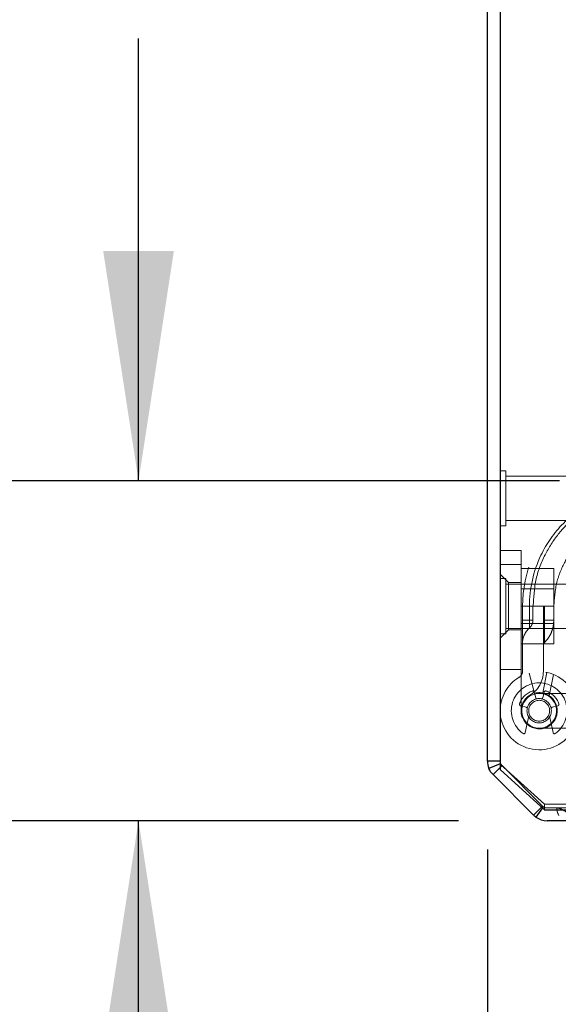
# Model space of a CAD drawing. Header units: inches. Extents: x 0.2 to 10.8, y 0.2 to 8.2.
# Tile 52 of 86: x 2.345 to 2.649, y 7.183 to 7.739. Entities that reach past the tile are written whole.
import ezdxf

# ---------------------------------------------------------------- set-up
doc = ezdxf.new("R2010")
doc.units = ezdxf.units.IN
doc.header["$MEASUREMENT"] = 0
doc.linetypes.add('HIDDEN', pattern=[0.07500000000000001, 0.05, -0.025])
doc.layers.add('DIMENSIONS', color=140, linetype='Continuous')
doc.layers.add('SLD-0', color=179, linetype='Continuous')
doc.styles.add('SLDTEXTSTYLE0', font='TXT', dxfattribs={"width": 0.7})
doc.dimstyles.new('SLDDIMSTYLE1', dxfattribs={"dimtxt": 0.0849609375, "dimasz": 0.13, "dimexe": 0, "dimexo": 0.0625, "dimgap": 0.021240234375, "dimtad": 0, "dimtih": 1, "dimtoh": 1, "dimlfac": 10, "dimrnd": 1e-09, "dimzin": 12, "dimdsep": 46, "dimtxsty": 'SLDTEXTSTYLE0', "dimsah": 1, "dimcen": 0.09, "dimadec": 0, "dimazin": 3, "dimtfac": 1, "dimtmove": 0, "dimatfit": 0, "dimfxl": 0, "dimfrac": 2, "dimtolj": 1, "dimtzin": 12, "dimarcsym": 0})
doc.dimstyles.new('SLDDIMSTYLE2', dxfattribs={"dimtxt": 0.0849609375, "dimasz": 0.13, "dimexe": 0, "dimexo": 0.0625, "dimgap": 0.021240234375, "dimtad": 0, "dimtih": 1, "dimtoh": 1, "dimlfac": 10, "dimrnd": 1e-09, "dimzin": 4, "dimdsep": 46, "dimtxsty": 'SLDTEXTSTYLE0', "dimsah": 1, "dimcen": 0.09, "dimadec": 0, "dimazin": 1, "dimtfac": 1, "dimtofl": 0, "dimtmove": 0, "dimatfit": 3, "dimfxl": 0, "dimfrac": 2, "dimtolj": 1, "dimtzin": 12, "dimarcsym": 0})

# ---------------------------------------------------------------- blocks, each defined once
blk = doc.blocks.new('_D_2')
at = {"layer": 'DIMENSIONS'}
for p, q in [((2.412190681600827, 7.478554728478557), (2.412190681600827, 7.728554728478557)), ((2.650071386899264, 7.478554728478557), (2.287190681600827, 7.478554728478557)), ((2.593097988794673, 7.286488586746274), (2.287190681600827, 7.286488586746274)), ((2.412190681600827, 7.040439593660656), (2.412190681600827, 7.286488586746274)), ((1.894629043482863, 7.040439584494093), (1.86609895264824, 7.040439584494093)), ((1.86609895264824, 7.040439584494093), (1.86609895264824, 6.905408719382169)), ((2.147098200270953, 7.040439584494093), (2.175628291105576, 7.040439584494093)), ((2.175628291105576, 7.040439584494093), (2.175628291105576, 6.905408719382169)), ((2.300290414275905, 7.040439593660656), (2.412190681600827, 7.040439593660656)), ((1.86609895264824, 6.905408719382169), (1.894629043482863, 6.905408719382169)), ((2.175628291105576, 6.905408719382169), (2.147098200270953, 6.905408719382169))]:
    blk.add_line(p, q, dxfattribs=at)
for points in [[(2.412190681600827, 7.478554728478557), (2.432190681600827, 7.608554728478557), (2.392190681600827, 7.608554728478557)], [(2.412190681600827, 7.286488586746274), (2.392190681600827, 7.156488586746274), (2.432190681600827, 7.156488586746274)]]:
    blk.add_solid(points, dxfattribs=at)
at = {"layer": 'DIMENSIONS', "char_height": 0.08333333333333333, "attachment_point": 1, "style": 'SLDTEXTSTYLE0'}
for s, insert in [('1.92', (1.894629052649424, 7.166881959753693)), ('48.8', (1.894629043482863, 7.012831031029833))]:
    blk.add_mtext(s, dxfattribs=dict(at, insert=insert))
blk = doc.blocks.new('_D_3')
at = {"layer": 'DIMENSIONS'}
for p, q in [((2.60940681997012, 7.270179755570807), (2.60940681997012, 6.915439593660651)), ((2.770937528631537, 7.182491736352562), (2.770937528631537, 6.915439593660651)), ((2.60940681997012, 7.040439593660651), (2.35940681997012, 7.040439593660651)), ((2.770937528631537, 7.040439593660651), (2.950292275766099, 7.040439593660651)), ((3.065425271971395, 7.040439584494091), (3.036895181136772, 7.040439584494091)), ((3.036895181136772, 7.040439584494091), (3.036895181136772, 6.905408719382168)), ((3.317894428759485, 7.040439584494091), (3.346424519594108, 7.040439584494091)), ((3.346424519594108, 7.040439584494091), (3.346424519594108, 6.905408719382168)), ((3.036895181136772, 6.905408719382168), (3.065425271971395, 6.905408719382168)), ((3.346424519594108, 6.905408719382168), (3.317894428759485, 6.905408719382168))]:
    blk.add_line(p, q, dxfattribs=at)
for points in [[(2.60940681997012, 7.040439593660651), (2.47940681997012, 7.06043959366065), (2.47940681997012, 7.020439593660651)], [(2.770937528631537, 7.040439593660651), (2.900937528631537, 7.020439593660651), (2.900937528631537, 7.06043959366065)]]:
    blk.add_solid(points, dxfattribs=at)
at = {"layer": 'DIMENSIONS', "char_height": 0.08333333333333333, "attachment_point": 1, "style": 'SLDTEXTSTYLE0'}
for s, insert in [('1.62', (3.065425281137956, 7.166881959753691)), ('41.0', (3.065425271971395, 7.012831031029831))]:
    blk.add_mtext(s, dxfattribs=dict(at, insert=insert))
blk = doc.blocks.new('_D_4')
at = {"layer": 'DIMENSIONS'}
for p, q in [((2.570206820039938, 8.086488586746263), (1.914440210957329, 8.086488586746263)), ((2.039440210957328, 8.086488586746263), (2.039440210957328, 7.829998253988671)), ((1.87786613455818, 7.675947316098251), (1.849336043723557, 7.675947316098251)), ((1.849336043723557, 7.675947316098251), (1.849336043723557, 7.540916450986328)), ((2.201014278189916, 7.675947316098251), (2.229544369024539, 7.675947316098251)), ((2.229544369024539, 7.675947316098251), (2.229544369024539, 7.540916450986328)), ((1.849336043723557, 7.540916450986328), (1.87786613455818, 7.540916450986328)), ((2.229544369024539, 7.540916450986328), (2.201014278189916, 7.540916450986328)), ((2.039440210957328, 7.286488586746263), (2.039440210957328, 7.521896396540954)), ((2.593097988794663, 7.286488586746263), (1.914440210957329, 7.286488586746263))]:
    blk.add_line(p, q, dxfattribs=at)
for points in [[(2.039440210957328, 8.086488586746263), (2.019440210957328, 7.956488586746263), (2.059440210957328, 7.956488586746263)], [(2.039440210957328, 7.286488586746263), (2.059440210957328, 7.416488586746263), (2.019440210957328, 7.416488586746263)]]:
    blk.add_solid(points, dxfattribs=at)
at = {"layer": 'DIMENSIONS', "char_height": 0.08333333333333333, "attachment_point": 1, "style": 'SLDTEXTSTYLE0'}
for s, insert in [('8.00', (1.913205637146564, 7.802389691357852)), ('203.2', (1.87786613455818, 7.648338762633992))]:
    blk.add_mtext(s, dxfattribs=dict(at, insert=insert))

msp = doc.modelspace()

# ---------------------------------------------------------------- linework, layer by layer
at = {"layer": 'SLD-0', "linetype": 'Continuous', "lineweight": 25}
for p, q in [((2.60940681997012, 7.320179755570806), (2.60940681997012, 8.075688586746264)), ((2.61660681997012, 8.07624573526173), (2.61660681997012, 7.315382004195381)), ((2.61660681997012, 7.320179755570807), (2.60940681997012, 7.320179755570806)), ((2.61660681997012, 7.318688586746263), (2.610228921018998, 7.316046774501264)), ((2.61660681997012, 7.316579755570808), (2.612570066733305, 7.312543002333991)), ((2.61660681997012, 7.315382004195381), (2.64160681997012, 7.292724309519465)), ((2.635461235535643, 7.289651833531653), (2.612570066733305, 7.312543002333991)), ((2.639994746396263, 7.294185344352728), (2.635461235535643, 7.289651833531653)), ((2.640519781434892, 7.293709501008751), (2.636785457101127, 7.288525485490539)), ((2.64160681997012, 7.292724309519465), (2.73360681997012, 7.292724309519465)), ((2.73070681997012, 7.286488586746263), (2.643097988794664, 7.286488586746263))]:
    msp.add_line(p, q, dxfattribs=at)
at = {"layer": 'SLD-0', "linetype": 'HIDDEN', "lineweight": 18}
for p, q in [((2.61973181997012, 7.484313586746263), (2.61660681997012, 7.484313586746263)), ((2.61973181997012, 7.453063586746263), (2.61973181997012, 7.484313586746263)), ((2.679106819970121, 7.481188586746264), (2.61973181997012, 7.481188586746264)), ((2.61660681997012, 7.453063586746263), (2.61973181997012, 7.453063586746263)), ((2.61973181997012, 7.456188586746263), (2.679106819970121, 7.456188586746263)), ((2.61660681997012, 7.43918464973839), (2.628417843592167, 7.43918464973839)), ((2.628417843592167, 7.43918464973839), (2.628417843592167, 7.431310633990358)), ((2.61660681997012, 7.431310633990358), (2.628417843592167, 7.431310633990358)), ((2.628417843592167, 7.431310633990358), (2.61660681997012, 7.431310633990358)), ((2.61660681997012, 7.431310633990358), (2.628417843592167, 7.431310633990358)), ((2.628417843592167, 7.431310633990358), (2.61660681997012, 7.431310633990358)), ((2.628417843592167, 7.431310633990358), (2.628417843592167, 7.348633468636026)), ((2.621331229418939, 7.421074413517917), (2.61660681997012, 7.425798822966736)), ((2.628417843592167, 7.428988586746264), (2.646917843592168, 7.428988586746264)), ((2.646917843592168, 7.407688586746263), (2.646917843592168, 7.428988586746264)), ((2.61973181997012, 7.423313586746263), (2.61660681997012, 7.423313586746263)), ((2.61973181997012, 7.392063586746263), (2.61973181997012, 7.423313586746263)), ((2.679106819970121, 7.420188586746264), (2.61973181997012, 7.420188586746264)), ((2.621331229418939, 7.421074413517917), (2.621331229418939, 7.39430275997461)), ((2.628417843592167, 7.421074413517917), (2.621331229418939, 7.421074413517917)), ((2.646917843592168, 7.417483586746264), (2.628417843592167, 7.417483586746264)), ((2.628417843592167, 7.407688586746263), (2.646917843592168, 7.407688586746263)), ((2.629205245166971, 7.370904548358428), (2.629205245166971, 7.407688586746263)), ((2.629205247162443, 7.40768858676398), (2.629205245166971, 7.399814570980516)), ((2.629205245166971, 7.399814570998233), (2.629205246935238, 7.40768858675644)), ((2.633149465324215, 7.407688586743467), (2.633149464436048, 7.399814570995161)), ((2.633149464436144, 7.39981457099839), (2.633149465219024, 7.407688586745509)), ((2.633149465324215, 7.407688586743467), (2.633149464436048, 7.399814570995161)), ((2.633149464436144, 7.39981457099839), (2.633149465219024, 7.407688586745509)), ((2.633149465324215, 7.407688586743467), (2.633149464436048, 7.399814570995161)), ((2.633149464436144, 7.39981457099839), (2.633149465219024, 7.407688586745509)), ((2.633149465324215, 7.407688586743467), (2.633149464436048, 7.399814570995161)), ((2.633149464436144, 7.39981457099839), (2.633149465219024, 7.407688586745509)), ((2.635110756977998, 7.399814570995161), (2.635110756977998, 7.407688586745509)), ((2.641016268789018, 7.407688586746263), (2.641016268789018, 7.370904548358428)), ((2.641016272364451, 7.407688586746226), (2.641016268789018, 7.399814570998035)), ((2.641605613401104, 7.40768858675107), (2.641605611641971, 7.399814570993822)), ((2.641605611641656, 7.399814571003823), (2.64160561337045, 7.407688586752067)), ((2.641605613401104, 7.407688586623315), (2.641605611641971, 7.399814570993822)), ((2.641605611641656, 7.399814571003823), (2.64160561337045, 7.407688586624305)), ((2.641605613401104, 7.40768858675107), (2.641605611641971, 7.399814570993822)), ((2.641605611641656, 7.399814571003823), (2.64160561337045, 7.407688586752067)), ((2.641605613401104, 7.407688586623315), (2.641605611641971, 7.399814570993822)), ((2.641605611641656, 7.399814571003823), (2.64160561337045, 7.407688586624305)), ((2.64691650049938, 7.399814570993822), (2.64691650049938, 7.407688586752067)), ((2.646917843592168, 7.386388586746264), (2.646917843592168, 7.407688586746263)), ((2.628417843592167, 7.397893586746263), (2.646917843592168, 7.397893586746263)), ((2.629205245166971, 7.399814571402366), (2.633149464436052, 7.399814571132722)), ((2.629205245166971, 7.399814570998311), (2.633149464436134, 7.399814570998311)), ((2.629205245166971, 7.399814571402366), (2.633149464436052, 7.399814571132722)), ((2.629205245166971, 7.399814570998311), (2.633149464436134, 7.399814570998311)), ((2.629205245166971, 7.399814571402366), (2.633149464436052, 7.399814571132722)), ((2.629205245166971, 7.399814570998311), (2.633149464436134, 7.399814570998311)), ((2.629205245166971, 7.399814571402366), (2.633149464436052, 7.399814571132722)), ((2.629205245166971, 7.399814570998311), (2.633149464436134, 7.399814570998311)), ((2.641016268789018, 7.399814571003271), (2.64160561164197, 7.399814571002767)), ((2.641016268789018, 7.399814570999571), (2.641605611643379, 7.399814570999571)), ((2.641016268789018, 7.399814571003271), (2.64160561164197, 7.399814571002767)), ((2.641016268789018, 7.399814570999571), (2.641605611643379, 7.399814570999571)), ((2.641016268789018, 7.399814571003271), (2.64160561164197, 7.399814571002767)), ((2.641016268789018, 7.399814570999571), (2.641605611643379, 7.399814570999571)), ((2.641016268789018, 7.399814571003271), (2.64160561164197, 7.399814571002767)), ((2.641016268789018, 7.399814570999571), (2.641605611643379, 7.399814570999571)), ((2.61660681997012, 7.389578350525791), (2.621331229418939, 7.39430275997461)), ((2.61660681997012, 7.392063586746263), (2.61973181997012, 7.392063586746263)), ((2.61973181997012, 7.395188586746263), (2.679106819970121, 7.395188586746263)), ((2.621331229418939, 7.39430275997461), (2.628417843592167, 7.39430275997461)), ((2.628417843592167, 7.386388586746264), (2.646917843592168, 7.386388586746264)), ((2.628417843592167, 7.371897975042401), (2.61660681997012, 7.371897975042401)), ((2.632947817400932, 7.369929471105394), (2.636004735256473, 7.358520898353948)), ((2.642984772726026, 7.370251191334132), (2.640664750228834, 7.358670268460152)), ((2.64677547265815, 7.369130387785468), (2.644370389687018, 7.357124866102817)), ((2.644370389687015, 7.357124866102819), (2.646775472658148, 7.369130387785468)), ((2.64677547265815, 7.369130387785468), (2.644370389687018, 7.357124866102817)), ((2.644370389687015, 7.357124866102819), (2.646775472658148, 7.369130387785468)), ((2.636004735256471, 7.358520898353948), (2.636677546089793, 7.356009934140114)), ((2.658339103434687, 7.358475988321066), (2.638654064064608, 7.358475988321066)), ((2.640630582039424, 7.356009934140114), (2.641499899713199, 7.359254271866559)), ((2.631277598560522, 7.350609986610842), (2.628033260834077, 7.351479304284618)), ((2.64927486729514, 7.351479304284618), (2.646030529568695, 7.350609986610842)), ((2.630785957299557, 7.336246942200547), (2.632682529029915, 7.344787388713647)), ((2.644625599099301, 7.344787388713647), (2.646522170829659, 7.336246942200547)), ((2.638654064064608, 7.338790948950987), (2.658339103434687, 7.338790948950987)), ((2.61688085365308, 7.318802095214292), (2.61660681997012, 7.318688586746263)), ((2.64160681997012, 7.295767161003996), (2.61660681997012, 7.318424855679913)), ((2.617661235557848, 7.317634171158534), (2.61660681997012, 7.316579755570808)), ((2.640551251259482, 7.294741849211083), (2.617660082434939, 7.317633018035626)), ((2.640552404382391, 7.294743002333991), (2.617661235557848, 7.317634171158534)), ((2.640552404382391, 7.294743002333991), (2.639994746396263, 7.294185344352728)), ((2.640993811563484, 7.294367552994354), (2.640519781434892, 7.293709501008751)), ((2.64160681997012, 7.292724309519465), (2.64160681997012, 7.295767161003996)), ((2.64160681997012, 7.295767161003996), (2.73360681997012, 7.295767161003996)), ((2.643097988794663, 7.293688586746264), (2.64309405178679, 7.293688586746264)), ((2.73070681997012, 7.293688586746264), (2.643097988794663, 7.293688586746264))]:
    msp.add_line(p, q, dxfattribs=at)
for radius in [0.009842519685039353, 0.006889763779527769, 0.005905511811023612]:
    msp.add_circle((2.638654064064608, 7.348633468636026), radius, dxfattribs=at)
for centre, radius, start, end in [((2.700071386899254, 7.407688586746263), 0.07086614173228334, 0, 180), ((2.700071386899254, 7.407688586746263), 0.05905511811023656, 0, 180), ((2.641016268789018, 7.386610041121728), 0.01181102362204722, 131.7633977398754, 180), ((2.642984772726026, 7.38575721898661), 0.001968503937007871, 134.4762724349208, 180), ((2.638654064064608, 7.348633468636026), 0.02204724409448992, 180, 104.999999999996), ((2.625268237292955, 7.370904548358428), 0.003937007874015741, 301.0075830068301, 0), ((2.625268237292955, 7.370904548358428), 0.01574803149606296, 301.0075830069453, 0), ((2.638654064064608, 7.348633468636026), 0.02204724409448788, 121.0075830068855, 180), ((2.638654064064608, 7.348633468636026), 0.01574803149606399, 305.2609148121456, 234.7390851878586), ((2.638654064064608, 7.348633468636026), 0.01181102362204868, 109.0960437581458, 160.9039562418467), ((2.638654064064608, 7.348633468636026), 0.01023622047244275, 180, 104.9999999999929), ((2.638654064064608, 7.348633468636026), 0.01023622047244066, 121.0075830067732, 180), ((2.635047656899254, 7.359050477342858), 0.0007874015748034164, 14.9999999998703, 109.0960437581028), ((2.642260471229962, 7.359050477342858), 0.000787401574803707, 70.90395624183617, 165.0000000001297), ((2.638654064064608, 7.348633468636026), 0.01181102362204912, 19.09604375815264, 70.90395624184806), ((2.628237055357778, 7.352239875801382), 0.0007874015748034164, 160.9039562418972, 255.0000000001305), ((2.637438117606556, 7.356213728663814), 0.00078740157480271, 194.999999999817, 279.1131578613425), ((2.639870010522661, 7.356213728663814), 0.0007874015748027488, 260.8868421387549, 345.0000000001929), ((2.649071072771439, 7.352239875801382), 0.0007874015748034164, 284.9999999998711, 19.09604375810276), ((2.631073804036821, 7.34984941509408), 0.0007874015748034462, 350.8868421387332, 75.00000000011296), ((2.646234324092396, 7.34984941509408), 0.0007874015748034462, 104.999999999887, 189.1131578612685), ((2.631913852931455, 7.344958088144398), 0.0007874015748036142, 347.4795372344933, 28.60326370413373), ((2.645394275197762, 7.344958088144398), 0.0007874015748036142, 151.3967362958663, 192.5204627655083), ((2.630017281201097, 7.336417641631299), 0.000787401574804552, 234.7390851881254, 347.4795372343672), ((2.64729084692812, 7.336417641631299), 0.0007874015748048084, 192.5204627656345, 305.2609148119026), ((2.620202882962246, 7.320175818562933), 0.003596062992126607, 180, 225.0000000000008), ((2.64309405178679, 7.29728464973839), 0.003596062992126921, 224.9999999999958, 246.7546438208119), ((2.643097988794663, 7.297288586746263), 0.003600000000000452, 234.2327714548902, 270.0000000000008)]:
    msp.add_arc(centre, radius, start, end, dxfattribs=at)
at = {"layer": 'SLD-0', "linetype": 'Continuous', "lineweight": 25}
msp.add_arc((2.643097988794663, 7.297288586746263), 0.0107999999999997, 234.2327714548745, 270.0000000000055, dxfattribs=at)
at = {"layer": 'SLD-0', "linetype": 'HIDDEN', "lineweight": 18}
for points, knots in [([(2.76699423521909, 7.407688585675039), (2.767005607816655, 7.417613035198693), (2.76307117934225, 7.434907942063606), (2.747858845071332, 7.456655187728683), (2.726663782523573, 7.471040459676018), (2.700071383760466, 7.476394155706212), (2.673478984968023, 7.471040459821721), (2.652283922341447, 7.456655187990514), (2.637071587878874, 7.434907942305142), (2.6331371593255, 7.417613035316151), (2.633148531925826, 7.40768858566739)], [4.712414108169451, 4.712414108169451, 4.712414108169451, 4.712414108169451, 5.15721612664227, 5.4883921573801, 5.8858033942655, 6.2832146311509, 6.68062586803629, 7.07803710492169, 7.40921313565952, 7.854015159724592, 7.854015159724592, 7.854015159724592, 7.854015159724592]), ([(2.766994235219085, 7.407688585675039), (2.767005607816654, 7.417613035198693), (2.763071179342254, 7.434907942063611), (2.747858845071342, 7.456655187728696), (2.726663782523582, 7.471040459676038), (2.70007138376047, 7.476394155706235), (2.673478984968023, 7.471040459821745), (2.652283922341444, 7.456655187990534), (2.637071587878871, 7.434907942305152), (2.6331371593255, 7.417613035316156), (2.63314853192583, 7.40768858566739)], [4.712414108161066, 4.712414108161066, 4.712414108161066, 4.712414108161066, 5.15721612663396, 5.48839215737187, 5.88580339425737, 6.28321463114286, 6.68062586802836, 7.07803710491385, 7.40921313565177, 7.854015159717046, 7.854015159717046, 7.854015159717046, 7.854015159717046]), ([(2.76699423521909, 7.407688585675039), (2.767005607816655, 7.417613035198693), (2.76307117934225, 7.434907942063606), (2.747858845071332, 7.456655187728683), (2.726663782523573, 7.471040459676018), (2.700071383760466, 7.476394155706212), (2.673478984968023, 7.471040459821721), (2.652283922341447, 7.456655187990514), (2.637071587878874, 7.434907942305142), (2.6331371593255, 7.417613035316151), (2.633148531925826, 7.40768858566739)], [4.712414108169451, 4.712414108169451, 4.712414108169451, 4.712414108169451, 5.15721612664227, 5.4883921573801, 5.8858033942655, 6.2832146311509, 6.68062586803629, 7.07803710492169, 7.40921313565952, 7.854015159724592, 7.854015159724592, 7.854015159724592, 7.854015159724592]), ([(2.766994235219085, 7.407688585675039), (2.767005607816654, 7.417613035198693), (2.763071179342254, 7.434907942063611), (2.747858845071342, 7.456655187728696), (2.726663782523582, 7.471040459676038), (2.70007138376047, 7.476394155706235), (2.673478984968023, 7.471040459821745), (2.652283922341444, 7.456655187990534), (2.637071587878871, 7.434907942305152), (2.6331371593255, 7.417613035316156), (2.63314853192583, 7.40768858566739)], [4.712414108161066, 4.712414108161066, 4.712414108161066, 4.712414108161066, 5.15721612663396, 5.48839215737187, 5.88580339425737, 6.28321463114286, 6.68062586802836, 7.07803710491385, 7.40921313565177, 7.854015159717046, 7.854015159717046, 7.854015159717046, 7.854015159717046]), ([(2.63314853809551, 7.40768858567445), (2.633137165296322, 7.417613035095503), (2.637071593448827, 7.434907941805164), (2.652283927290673, 7.456655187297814), (2.673478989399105, 7.471040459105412), (2.700071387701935, 7.476394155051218), (2.726663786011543, 7.471040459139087), (2.747858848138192, 7.456655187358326), (2.76307118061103, 7.434907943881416), (2.767005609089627, 7.417613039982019), (2.766994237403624, 7.407688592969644)], [4.712364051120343, 4.712364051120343, 4.712364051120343, 4.712364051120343, 5.15716607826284, 5.488342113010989, 5.885753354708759, 6.28316459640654, 6.68057583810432, 7.077987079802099, 7.40916311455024, 7.853965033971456, 7.853965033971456, 7.853965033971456, 7.853965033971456]), ([(2.633148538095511, 7.40768858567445), (2.633137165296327, 7.417613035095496), (2.637071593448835, 7.434907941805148), (2.652283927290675, 7.456655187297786), (2.673478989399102, 7.471040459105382), (2.700071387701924, 7.476394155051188), (2.726663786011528, 7.471040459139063), (2.747858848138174, 7.456655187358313), (2.763071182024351, 7.434907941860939), (2.767005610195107, 7.417613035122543), (2.766994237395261, 7.407688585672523)], [4.71236405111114, 4.71236405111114, 4.71236405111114, 4.71236405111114, 5.157166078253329, 5.4883421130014, 5.88575335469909, 6.28316459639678, 6.680575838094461, 7.07798707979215, 7.409163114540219, 7.853965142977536, 7.853965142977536, 7.853965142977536, 7.853965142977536]), ([(2.63314853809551, 7.40768858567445), (2.633137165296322, 7.417613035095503), (2.637071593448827, 7.434907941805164), (2.652283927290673, 7.456655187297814), (2.673478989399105, 7.471040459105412), (2.700071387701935, 7.476394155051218), (2.726663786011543, 7.471040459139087), (2.747858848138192, 7.456655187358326), (2.76307118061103, 7.434907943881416), (2.767005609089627, 7.417613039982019), (2.766994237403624, 7.407688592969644)], [4.712364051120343, 4.712364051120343, 4.712364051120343, 4.712364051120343, 5.15716607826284, 5.488342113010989, 5.885753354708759, 6.28316459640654, 6.68057583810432, 7.077987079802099, 7.40916311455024, 7.853965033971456, 7.853965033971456, 7.853965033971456, 7.853965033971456]), ([(2.633148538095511, 7.40768858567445), (2.633137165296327, 7.417613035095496), (2.637071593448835, 7.434907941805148), (2.652283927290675, 7.456655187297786), (2.673478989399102, 7.471040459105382), (2.700071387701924, 7.476394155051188), (2.726663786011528, 7.471040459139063), (2.747858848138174, 7.456655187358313), (2.763071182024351, 7.434907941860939), (2.767005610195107, 7.417613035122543), (2.766994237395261, 7.407688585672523)], [4.71236405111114, 4.71236405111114, 4.71236405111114, 4.71236405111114, 5.157166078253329, 5.4883421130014, 5.88575335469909, 6.28316459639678, 6.680575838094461, 7.07798707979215, 7.409163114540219, 7.853965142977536, 7.853965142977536, 7.853965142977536, 7.853965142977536]), ([(2.635257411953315, 7.407672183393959), (2.635561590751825, 7.412906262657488), (2.636163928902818, 7.423270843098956), (2.641718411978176, 7.437372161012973), (2.649337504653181, 7.448974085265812), (2.658090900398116, 7.457702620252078), (2.666952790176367, 7.463864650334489), (2.675260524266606, 7.467926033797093), (2.682807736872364, 7.470451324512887), (2.690325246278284, 7.472062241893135), (2.698779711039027, 7.472858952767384), (2.708869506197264, 7.472353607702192), (2.7203605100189, 7.469825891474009), (2.732681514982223, 7.464463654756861), (2.744908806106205, 7.455586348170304), (2.75369551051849, 7.445109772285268), (2.759312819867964, 7.434879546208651), (2.762587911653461, 7.426094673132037), (2.764689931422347, 7.416919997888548), (2.764864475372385, 7.410672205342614), (2.764947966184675, 7.407683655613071)], [0, 0, 0, 0, 0.07677256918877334, 0.1520258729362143, 0.2197932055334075, 0.2800518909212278, 0.3328038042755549, 0.3780288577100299, 0.4157324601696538, 0.4497021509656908, 0.4910227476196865, 0.5404034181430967, 0.5978448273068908, 0.6633181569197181, 0.7368401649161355, 0.818384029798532, 0.862263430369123, 0.9081569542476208, 0.9560680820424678, 1, 1, 1, 1]), ([(2.646916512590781, 7.407688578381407), (2.647259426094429, 7.412273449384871), (2.647914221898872, 7.42102829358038), (2.652716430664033, 7.43273788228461), (2.65906608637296, 7.442077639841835), (2.666284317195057, 7.44907623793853), (2.673557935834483, 7.453993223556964), (2.680354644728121, 7.457213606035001), (2.686516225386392, 7.459197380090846), (2.692644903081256, 7.460441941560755), (2.699528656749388, 7.461020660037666), (2.707732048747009, 7.460533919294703), (2.717061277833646, 7.458400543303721), (2.727051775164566, 7.453969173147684), (2.736951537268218, 7.44668713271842), (2.745703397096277, 7.43619279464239), (2.750736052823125, 7.42501728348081), (2.753004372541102, 7.414864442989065), (2.753145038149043, 7.409449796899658), (2.753216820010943, 7.40668669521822)], [0, 0, 0, 0, 0.08179200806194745, 0.1561824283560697, 0.2231699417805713, 0.2827325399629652, 0.3348719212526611, 0.3795686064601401, 0.416827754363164, 0.4504063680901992, 0.4912536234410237, 0.5400648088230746, 0.596840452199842, 0.6615526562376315, 0.7342174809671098, 0.8148089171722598, 0.903310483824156, 0.9506592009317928, 1, 1, 1, 1]), ([(2.633149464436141, 7.399814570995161), (2.633149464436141, 7.399239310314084), (2.633149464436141, 7.3986642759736), (2.633149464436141, 7.397601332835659), (2.633149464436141, 7.397113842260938), (2.633149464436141, 7.396300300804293), (2.633149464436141, 7.395974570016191), (2.633149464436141, 7.395534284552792), (2.633149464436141, 7.39541990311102), (2.633149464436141, 7.395419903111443), (2.633149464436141, 7.395534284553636), (2.633149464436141, 7.395974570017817), (2.633149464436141, 7.396300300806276), (2.633149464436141, 7.397113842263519), (2.633149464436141, 7.397601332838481), (2.633149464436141, 7.398664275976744), (2.633149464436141, 7.399239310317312), (2.633149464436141, 7.39981457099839)], [0, 0, 0, 0, 0.125, 0.125, 0.25, 0.25, 0.375, 0.375, 0.5, 0.5, 0.625, 0.625, 0.75, 0.75, 0.875, 0.875, 1, 1, 1, 1]), ([(2.633149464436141, 7.399814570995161), (2.633149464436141, 7.399239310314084), (2.633149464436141, 7.3986642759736), (2.633149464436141, 7.397601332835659), (2.633149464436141, 7.397113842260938), (2.633149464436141, 7.396300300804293), (2.633149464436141, 7.395974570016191), (2.633149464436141, 7.395534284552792), (2.633149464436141, 7.39541990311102), (2.633149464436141, 7.395419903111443), (2.633149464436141, 7.395534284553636), (2.633149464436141, 7.395974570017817), (2.633149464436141, 7.396300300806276), (2.633149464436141, 7.397113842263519), (2.633149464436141, 7.397601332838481), (2.633149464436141, 7.398664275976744), (2.633149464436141, 7.399239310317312), (2.633149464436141, 7.39981457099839)], [0, 0, 0, 0, 0.125, 0.125, 0.25, 0.25, 0.375, 0.375, 0.5, 0.5, 0.625, 0.625, 0.75, 0.75, 0.875, 0.875, 1, 1, 1, 1]), ([(2.633149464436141, 7.399814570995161), (2.633149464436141, 7.399239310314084), (2.633149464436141, 7.3986642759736), (2.633149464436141, 7.397601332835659), (2.633149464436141, 7.397113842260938), (2.633149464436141, 7.396300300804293), (2.633149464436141, 7.395974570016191), (2.633149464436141, 7.395534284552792), (2.633149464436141, 7.39541990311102), (2.633149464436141, 7.395419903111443), (2.633149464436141, 7.395534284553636), (2.633149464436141, 7.395974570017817), (2.633149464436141, 7.396300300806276), (2.633149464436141, 7.397113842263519), (2.633149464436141, 7.397601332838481), (2.633149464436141, 7.398664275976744), (2.633149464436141, 7.399239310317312), (2.633149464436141, 7.39981457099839)], [0, 0, 0, 0, 0.125, 0.125, 0.25, 0.25, 0.375, 0.375, 0.5, 0.5, 0.625, 0.625, 0.75, 0.75, 0.875, 0.875, 1, 1, 1, 1]), ([(2.633149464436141, 7.399814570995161), (2.633149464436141, 7.399239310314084), (2.633149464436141, 7.3986642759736), (2.633149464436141, 7.397601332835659), (2.633149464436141, 7.397113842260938), (2.633149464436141, 7.396300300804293), (2.633149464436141, 7.395974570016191), (2.633149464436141, 7.395534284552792), (2.633149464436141, 7.39541990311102), (2.633149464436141, 7.395419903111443), (2.633149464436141, 7.395534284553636), (2.633149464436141, 7.395974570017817), (2.633149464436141, 7.396300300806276), (2.633149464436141, 7.397113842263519), (2.633149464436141, 7.397601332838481), (2.633149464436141, 7.398664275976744), (2.633149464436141, 7.399239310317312), (2.633149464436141, 7.39981457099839)], [0, 0, 0, 0, 0.125, 0.125, 0.25, 0.25, 0.375, 0.375, 0.5, 0.5, 0.625, 0.625, 0.75, 0.75, 0.875, 0.875, 1, 1, 1, 1]), ([(2.633149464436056, 7.395419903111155), (2.633439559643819, 7.395714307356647), (2.634020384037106, 7.396303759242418), (2.634624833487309, 7.397395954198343), (2.635032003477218, 7.398575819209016), (2.635084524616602, 7.399401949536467), (2.635110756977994, 7.399814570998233)], [0, 0, 0, 0, 0.2496727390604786, 0.4998911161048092, 0.7502141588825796, 1, 1, 1, 1]), ([(2.641605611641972, 7.399814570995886), (2.641605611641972, 7.396488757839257), (2.641605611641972, 7.39157163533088), (2.641605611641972, 7.387820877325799), (2.641605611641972, 7.386832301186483), (2.641605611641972, 7.387820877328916), (2.641605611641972, 7.391571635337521), (2.641605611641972, 7.396488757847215), (2.641605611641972, 7.399814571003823)], [6.283185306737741, 6.283185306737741, 6.283185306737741, 6.283185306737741, 7.068583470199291, 7.46128255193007, 7.85398163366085, 8.24668071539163, 8.6393797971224, 9.42477796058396, 9.42477796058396, 9.42477796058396, 9.42477796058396]), ([(2.641605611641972, 7.399814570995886), (2.641605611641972, 7.396488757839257), (2.641605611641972, 7.39157163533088), (2.641605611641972, 7.387820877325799), (2.641605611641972, 7.386832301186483), (2.641605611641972, 7.387820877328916), (2.641605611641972, 7.391571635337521), (2.641605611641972, 7.396488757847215), (2.641605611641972, 7.399814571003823)], [6.283185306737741, 6.283185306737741, 6.283185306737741, 6.283185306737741, 7.068583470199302, 7.461282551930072, 7.853981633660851, 8.24668071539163, 8.63937979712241, 9.42477796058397, 9.42477796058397, 9.42477796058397, 9.42477796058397]), ([(2.641605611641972, 7.399814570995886), (2.641605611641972, 7.396488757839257), (2.641605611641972, 7.39157163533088), (2.641605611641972, 7.387820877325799), (2.641605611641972, 7.386832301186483), (2.641605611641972, 7.387820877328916), (2.641605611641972, 7.391571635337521), (2.641605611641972, 7.396488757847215), (2.641605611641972, 7.399814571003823)], [6.283185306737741, 6.283185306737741, 6.283185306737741, 6.283185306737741, 7.068583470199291, 7.46128255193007, 7.85398163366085, 8.24668071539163, 8.6393797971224, 9.42477796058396, 9.42477796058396, 9.42477796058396, 9.42477796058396]), ([(2.641605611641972, 7.399814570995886), (2.641605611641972, 7.396488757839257), (2.641605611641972, 7.39157163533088), (2.641605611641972, 7.387820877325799), (2.641605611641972, 7.386832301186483), (2.641605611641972, 7.387820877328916), (2.641605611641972, 7.391571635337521), (2.641605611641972, 7.396488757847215), (2.641605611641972, 7.399814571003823)], [6.283185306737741, 6.283185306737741, 6.283185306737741, 6.283185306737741, 7.068583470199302, 7.461282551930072, 7.853981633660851, 8.24668071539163, 8.63937979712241, 9.42477796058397, 9.42477796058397, 9.42477796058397, 9.42477796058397]), ([(2.641605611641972, 7.387161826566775), (2.642396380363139, 7.388033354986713), (2.643977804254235, 7.389776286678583), (2.64563194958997, 7.392913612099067), (2.64671772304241, 7.39629061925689), (2.646850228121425, 7.398639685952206), (2.646916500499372, 7.399814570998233)], [0, 0, 0, 0, 0.2500635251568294, 0.5000911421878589, 0.7499707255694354, 1, 1, 1, 1]), ([(2.641605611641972, 7.399814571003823), (2.642397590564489, 7.399814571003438), (2.643981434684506, 7.399814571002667), (2.645617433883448, 7.39981457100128), (2.646578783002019, 7.399814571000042), (2.646701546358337, 7.399814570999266), (2.646742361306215, 7.399814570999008)], [0, 0, 0, 0, 0.285974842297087, 0.5719086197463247, 0.8576731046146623, 0.9999999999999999, 0.9999999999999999, 0.9999999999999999, 0.9999999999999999]), ([(2.641605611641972, 7.399814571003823), (2.642397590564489, 7.399814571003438), (2.643981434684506, 7.399814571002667), (2.645617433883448, 7.39981457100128), (2.646578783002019, 7.399814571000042), (2.646701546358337, 7.399814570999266), (2.646742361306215, 7.399814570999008)], [0, 0, 0, 0, 0.2859748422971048, 0.5719086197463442, 0.8576731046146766, 1, 1, 1, 1]), ([(2.646742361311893, 7.399814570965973), (2.646701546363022, 7.399814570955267), (2.646578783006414, 7.399814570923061), (2.645617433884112, 7.399814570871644), (2.643981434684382, 7.399814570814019), (2.642397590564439, 7.399814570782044), (2.641605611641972, 7.399814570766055)], [0, 0, 0, 0, 0.1423268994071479, 0.4280913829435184, 0.7140251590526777, 1, 1, 1, 1]), ([(2.641605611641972, 7.399814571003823), (2.642397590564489, 7.399814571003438), (2.643981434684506, 7.399814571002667), (2.645617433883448, 7.39981457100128), (2.646578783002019, 7.399814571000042), (2.646701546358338, 7.399814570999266), (2.646742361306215, 7.399814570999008)], [0, 0, 0, 0, 0.285974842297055, 0.5719086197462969, 0.857673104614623, 1, 1, 1, 1]), ([(2.646742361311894, 7.399814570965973), (2.646701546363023, 7.399814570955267), (2.646578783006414, 7.399814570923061), (2.645617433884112, 7.399814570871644), (2.643981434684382, 7.399814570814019), (2.642397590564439, 7.399814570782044), (2.641605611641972, 7.399814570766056)], [0, 0, 0, 0, 0.1423268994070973, 0.4280913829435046, 0.7140251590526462, 1, 1, 1, 1]), ([(2.641605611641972, 7.399814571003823), (2.642397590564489, 7.399814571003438), (2.643981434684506, 7.399814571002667), (2.645617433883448, 7.39981457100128), (2.646578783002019, 7.399814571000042), (2.646701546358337, 7.399814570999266), (2.646742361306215, 7.399814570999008)], [0, 0, 0, 0, 0.2859748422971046, 0.5719086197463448, 0.8576731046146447, 1, 1, 1, 1]), ([(2.646742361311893, 7.399814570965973), (2.646701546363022, 7.399814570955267), (2.646578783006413, 7.399814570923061), (2.645617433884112, 7.399814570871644), (2.643981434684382, 7.399814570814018), (2.642397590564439, 7.399814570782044), (2.641605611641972, 7.399814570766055)], [0, 0, 0, 0, 0.1423268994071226, 0.4280913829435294, 0.7140251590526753, 1, 1, 1, 1]), ([(2.646916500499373, 7.399814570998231), (2.646915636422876, 7.3997215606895), (2.646913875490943, 7.399532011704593), (2.646896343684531, 7.399448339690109), (2.646868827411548, 7.399525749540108), (2.646842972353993, 7.399715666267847), (2.646829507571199, 7.399814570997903)], [0, 0, 0, 0, 0.2296058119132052, 0.467921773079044, 0.7229045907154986, 1, 1, 1, 1]), ([(2.704470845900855, 7.284039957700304), (2.704591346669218, 7.284327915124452), (2.704810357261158, 7.284851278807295), (2.705069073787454, 7.285585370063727), (2.705236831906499, 7.286179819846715), (2.705319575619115, 7.286682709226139), (2.705353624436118, 7.287127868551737), (2.705309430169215, 7.287565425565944), (2.705172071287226, 7.28797724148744), (2.704943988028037, 7.288342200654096), (2.704572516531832, 7.288656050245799), (2.704048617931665, 7.288947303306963), (2.703325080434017, 7.289060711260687), (2.702566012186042, 7.288725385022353), (2.701787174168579, 7.288066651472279), (2.70096049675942, 7.287177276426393), (2.700026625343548, 7.286189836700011), (2.699189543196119, 7.285312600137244), (2.698323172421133, 7.284523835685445), (2.697340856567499, 7.283770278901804), (2.696108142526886, 7.282980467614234), (2.694660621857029, 7.282249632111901), (2.693275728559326, 7.281688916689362), (2.692149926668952, 7.28134848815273), (2.691434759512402, 7.281257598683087), (2.691006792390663, 7.281406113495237), (2.690769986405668, 7.281616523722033), (2.690616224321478, 7.281898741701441), (2.690547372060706, 7.282236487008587), (2.690521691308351, 7.282637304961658), (2.690535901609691, 7.28312528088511), (2.690640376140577, 7.283795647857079), (2.690823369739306, 7.284757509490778), (2.691053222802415, 7.285813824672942), (2.691256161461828, 7.286810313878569), (2.691369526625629, 7.287577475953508), (2.691416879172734, 7.28821418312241), (2.691409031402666, 7.288730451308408), (2.691299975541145, 7.289156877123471), (2.691096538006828, 7.289519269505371), (2.690821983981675, 7.289732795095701), (2.690393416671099, 7.289884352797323), (2.689675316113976, 7.28989753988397), (2.688721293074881, 7.289588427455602), (2.687707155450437, 7.288926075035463), (2.686778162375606, 7.288092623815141), (2.685870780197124, 7.287099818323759), (2.684993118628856, 7.285968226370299), (2.684146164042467, 7.284697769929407), (2.68344378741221, 7.283518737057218), (2.682949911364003, 7.282520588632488), (2.682622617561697, 7.281992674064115), (2.682405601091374, 7.281737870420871), (2.682181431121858, 7.281585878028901), (2.681893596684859, 7.281433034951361), (2.681471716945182, 7.281309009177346), (2.680786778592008, 7.281303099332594), (2.679928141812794, 7.281630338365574), (2.679025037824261, 7.282312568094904), (2.678181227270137, 7.283235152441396), (2.677372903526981, 7.284414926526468), (2.676704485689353, 7.285707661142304), (2.67617390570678, 7.286878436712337), (2.675768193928, 7.287719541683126), (2.675455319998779, 7.288309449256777), (2.675141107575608, 7.288819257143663), (2.674758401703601, 7.289308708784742), (2.674273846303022, 7.28982809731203), (2.673732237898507, 7.290294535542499), (2.673154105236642, 7.290685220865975), (2.672558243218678, 7.290994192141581), (2.671956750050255, 7.291209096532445), (2.67133285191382, 7.291300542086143), (2.67082575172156, 7.29126327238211), (2.670468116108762, 7.291070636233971), (2.670288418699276, 7.290833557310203), (2.670159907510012, 7.290528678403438), (2.670080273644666, 7.29018199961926), (2.670039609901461, 7.28986380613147), (2.670075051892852, 7.28947023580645), (2.670110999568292, 7.288882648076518), (2.670178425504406, 7.288148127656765), (2.670209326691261, 7.287410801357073), (2.670152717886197, 7.286822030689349), (2.670009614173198, 7.286282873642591), (2.669561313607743, 7.285789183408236), (2.668895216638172, 7.285537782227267), (2.668097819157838, 7.285437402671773), (2.667274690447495, 7.285438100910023), (2.666457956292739, 7.285507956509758), (2.665636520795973, 7.285616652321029), (2.664811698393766, 7.285745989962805), (2.6634954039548, 7.285959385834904), (2.661909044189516, 7.286154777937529), (2.660297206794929, 7.286579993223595), (2.659169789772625, 7.287069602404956), (2.658348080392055, 7.287580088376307), (2.657620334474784, 7.288132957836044), (2.656936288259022, 7.288748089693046), (2.656273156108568, 7.289408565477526), (2.655594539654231, 7.290069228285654), (2.654476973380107, 7.291078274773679), (2.652774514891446, 7.292207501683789), (2.651046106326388, 7.293099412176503), (2.649909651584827, 7.293493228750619), (2.649503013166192, 7.293609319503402), (2.649212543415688, 7.293624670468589), (2.648993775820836, 7.293589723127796), (2.64881441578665, 7.293493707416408), (2.648660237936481, 7.293309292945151), (2.648628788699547, 7.292920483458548), (2.648671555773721, 7.292435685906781), (2.648817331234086, 7.291841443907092), (2.64904425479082, 7.291150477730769), (2.649357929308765, 7.290293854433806), (2.649613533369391, 7.289681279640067), (2.649753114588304, 7.289346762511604)], [0, 0, 0, 0, 0.008873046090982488, 0.01612679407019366, 0.02174795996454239, 0.02591860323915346, 0.02987558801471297, 0.03354539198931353, 0.03754946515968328, 0.04179968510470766, 0.04628166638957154, 0.05341961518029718, 0.06299658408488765, 0.07323931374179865, 0.08260003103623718, 0.09720863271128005, 0.1117944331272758, 0.1261466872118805, 0.1368719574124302, 0.1507998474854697, 0.1678347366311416, 0.1875614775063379, 0.2086080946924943, 0.2218165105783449, 0.2309010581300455, 0.2350736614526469, 0.2384455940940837, 0.2411794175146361, 0.2441498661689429, 0.2477433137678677, 0.2518385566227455, 0.2570824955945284, 0.2659012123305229, 0.2782939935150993, 0.286518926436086, 0.2934388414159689, 0.2991001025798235, 0.3035105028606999, 0.3070474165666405, 0.3109552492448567, 0.315294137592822, 0.3187918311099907, 0.3274070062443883, 0.3420059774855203, 0.3552752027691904, 0.369049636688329, 0.3833209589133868, 0.3981624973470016, 0.4136344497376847, 0.4297745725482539, 0.439309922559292, 0.4453683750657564, 0.44836697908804, 0.4505468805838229, 0.4543749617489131, 0.4597943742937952, 0.4667685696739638, 0.4800637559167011, 0.4927991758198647, 0.5050022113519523, 0.5198626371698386, 0.5362739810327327, 0.547582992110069, 0.5565626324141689, 0.563136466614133, 0.5674049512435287, 0.5747428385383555, 0.5823646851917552, 0.5902860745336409, 0.5985304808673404, 0.6063378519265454, 0.6141226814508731, 0.6218981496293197, 0.6298538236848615, 0.6328975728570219, 0.6359322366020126, 0.6390936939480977, 0.6423157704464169, 0.6455564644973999, 0.6475397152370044, 0.6527937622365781, 0.661245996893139, 0.6672389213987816, 0.6724199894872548, 0.6768135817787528, 0.6826540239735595, 0.6923838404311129, 0.7026450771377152, 0.7128268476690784, 0.7230976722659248, 0.7334362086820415, 0.7438265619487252, 0.7542626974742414, 0.7831951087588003, 0.8037540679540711, 0.815875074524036, 0.8271342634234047, 0.8374359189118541, 0.8467396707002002, 0.8577644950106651, 0.86808312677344, 0.8775727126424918, 0.907363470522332, 0.9387904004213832, 0.9462852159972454, 0.95136786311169, 0.9541619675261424, 0.9573459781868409, 0.9596851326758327, 0.9612900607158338, 0.9645195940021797, 0.9694227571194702, 0.9744030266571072, 0.9811009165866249, 0.9896795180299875, 1, 1, 1, 1])]:
    msp.add_open_spline(points, degree=3, knots=knots, dxfattribs=at)
for points in [[(2.646916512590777, 7.407688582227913), (2.646916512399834, 7.407688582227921), (2.644955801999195, 7.4076885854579), (2.641605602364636, 7.407688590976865)], [(2.646916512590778, 7.407688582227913), (2.646916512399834, 7.407688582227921), (2.644955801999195, 7.4076885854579), (2.641605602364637, 7.407688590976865)], [(2.635110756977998, 7.399814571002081), (2.635110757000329, 7.399814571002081), (2.634379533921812, 7.399814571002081), (2.633149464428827, 7.399814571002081)], [(2.633149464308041, 7.399814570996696), (2.634379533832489, 7.399814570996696), (2.635110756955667, 7.399814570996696), (2.635110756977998, 7.399814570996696)], [(2.635110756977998, 7.399814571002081), (2.635110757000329, 7.399814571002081), (2.634379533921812, 7.399814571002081), (2.633149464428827, 7.399814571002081)], [(2.633149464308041, 7.399814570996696), (2.634379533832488, 7.399814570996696), (2.635110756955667, 7.399814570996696), (2.635110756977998, 7.399814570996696)], [(2.635110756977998, 7.399814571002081), (2.635110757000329, 7.399814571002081), (2.634379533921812, 7.399814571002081), (2.633149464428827, 7.399814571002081)], [(2.633149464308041, 7.399814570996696), (2.634379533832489, 7.399814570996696), (2.635110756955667, 7.399814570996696), (2.635110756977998, 7.399814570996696)], [(2.635110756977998, 7.399814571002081), (2.635110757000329, 7.399814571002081), (2.634379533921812, 7.399814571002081), (2.633149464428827, 7.399814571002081)], [(2.633149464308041, 7.399814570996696), (2.634379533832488, 7.399814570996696), (2.635110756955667, 7.399814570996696), (2.635110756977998, 7.399814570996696)], [(2.646916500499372, 7.399814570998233), (2.646920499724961, 7.399814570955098), (2.645974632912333, 7.399814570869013), (2.643280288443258, 7.399814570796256), (2.641605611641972, 7.399814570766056)], [(2.61660681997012, 7.320179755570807), (2.61660681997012, 7.319708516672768), (2.616700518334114, 7.319237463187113), (2.61688085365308, 7.318802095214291)], [(2.617661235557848, 7.317634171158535), (2.617327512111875, 7.317967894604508), (2.617061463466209, 7.318366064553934), (2.616880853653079, 7.31880209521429)], [(2.640993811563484, 7.294367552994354), (2.64083691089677, 7.294480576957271), (2.64068913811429, 7.294606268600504), (2.640552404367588, 7.294743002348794)]]:
    msp.add_open_spline(points, degree=3, dxfattribs=at)
at = {"layer": 'SLD-0', "linetype": 'Continuous', "lineweight": 25}
for points in [[(2.60940681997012, 7.320179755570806), (2.60940681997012, 7.318763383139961), (2.609686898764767, 7.317355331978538), (2.610228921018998, 7.316046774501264)], [(2.612570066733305, 7.312543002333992), (2.611568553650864, 7.313544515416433), (2.610770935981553, 7.314738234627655), (2.610228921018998, 7.316046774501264)], [(2.636785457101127, 7.288525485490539), (2.636314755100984, 7.288864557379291), (2.635871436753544, 7.28924163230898), (2.635461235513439, 7.289651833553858)]]:
    msp.add_open_spline(points, degree=3, dxfattribs=at)

# ---------------------------------------------------------------- dimensions: what is measured, and where the dimension line sits
at = {"layer": 'DIMENSIONS'}
for base, p1, p2, dimstyle, picture, middle in [((2.039440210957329, 7.286488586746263), (2.620206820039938, 8.086488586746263), (2.643097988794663, 7.286488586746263), 'SLDDIMSTYLE2', '_D_4', (2.039440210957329, 7.675947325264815)), ((2.412190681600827, 7.286488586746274), (2.700071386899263, 7.478554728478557), (2.643097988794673, 7.286488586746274), 'SLDDIMSTYLE1', '_D_2', (2.412190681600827, 7.040439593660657))]:
    dim = msp.add_linear_dim(base=base, p1=p1, p2=p2, angle=90.0000000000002, dimstyle=dimstyle, dxfattribs=at)
    dim.commit()
    dim.dimension.update_dxf_attribs({"geometry": picture, "text_midpoint": middle, "dimtype": 160})
dim = msp.add_linear_dim(base=(2.770937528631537, 7.040439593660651), p1=(2.60940681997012, 7.320179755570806), p2=(2.770937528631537, 7.232491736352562), dimstyle='SLDDIMSTYLE1', dxfattribs=at)
dim.commit()
dim.dimension.update_dxf_attribs({"geometry": '_D_3', "text_midpoint": (3.19165985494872, 7.040439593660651), "dimtype": 160})

doc.saveas('drawing.dxf')
